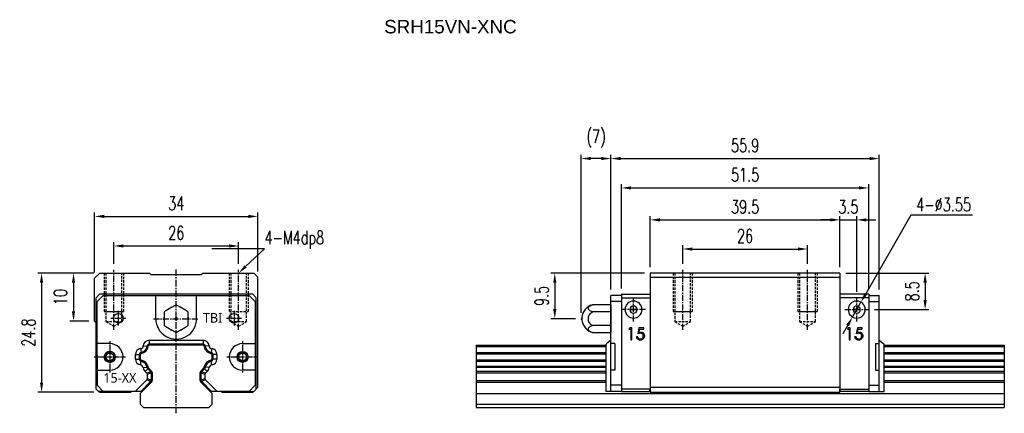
# Model space of a CAD drawing. Header units: millimetres. Extents: x 59 to 264, y 95 to 177.
import ezdxf
from ezdxf import colors
from ezdxf.entities.mleader import LeaderData, LeaderLine
from ezdxf.math import Vec2, Vec3

# ---------------------------------------------------------------- set-up
doc = ezdxf.new("R2010")
doc.units = ezdxf.units.MM
for name, pattern in [('CENTER', [2, 1.25, -0.25, 0.25, -0.25]), ('DASHED', [0.75, 0.5, -0.25]), ('MITTE', [2, 1.25, -0.25, 0.25, -0.25])]:
    doc.linetypes.add(name, pattern=pattern)
doc.layers.add('1', color=4, linetype='MITTE', lineweight=25)
for name, color, linetype in [('2', 7, 'Continuous'), ('DIM', 4, 'Continuous'), ('HID', 2, 'DASHED'), ('OUT', 3, 'Continuous'), ('中心線', 1, 'CENTER')]:
    doc.layers.add(name, color=color, linetype=linetype)
doc.styles.add('Arial', font='arial.ttf')
doc.styles.add('CHN', font='SIMPLEX.shx', dxfattribs={"width": 0.7, "bigfont": 'CHINESET.shx'})
doc.styles.add('DIM-7', font='SIMPLEX.shx', dxfattribs={"width": 0.7, "bigfont": 'chineset.shx'})
doc.styles.get("Standard").update_dxf_attribs({"font": 'arial.ttf'})
doc.dimstyles.new('CNS', dxfattribs={"dimscale": 0.56, "dimtxt": 3.5, "dimasz": 2.5, "dimexe": 1, "dimexo": 1.5, "dimgap": 0.09, "dimtad": 0, "dimdsep": 46, "dimtxsty": 'DIM-7', "dimcen": 0.09, "dimclrd": 4, "dimclre": 4, "dimclrt": 4, "dimadec": 0, "dimazin": 0, "dimtfac": 1, "dimtix": 1, "dimtmove": 2, "dimatfit": 3, "dimfxl": 1, "dimtvp": 0.971429, "dimtolj": 1, "dimarcsym": 0})
doc.dimstyles.new('CNSx1 (指線專用)', dxfattribs={"dimscale": 0.56, "dimtxt": 3.5, "dimasz": 2.5, "dimexe": 1, "dimexo": 1.5, "dimgap": 1, "dimtad": 1, "dimtih": 1, "dimtoh": 1, "dimdsep": 46, "dimtxsty": 'DIM-7', "dimcen": 0.09, "dimclrd": 256, "dimclre": 256, "dimclrt": 4, "dimadec": 0, "dimazin": 0, "dimtfac": 1, "dimtix": 1, "dimtmove": 1, "dimatfit": 3, "dimfxl": 1, "dimtvp": 0.971429, "dimtolj": 1, "dimarcsym": 0})

# ---------------------------------------------------------------- blocks, each defined once
blk = doc.blocks.new('*D26')
at = {"layer": 'DEFPOINTS', "color": 0}
for p in [(236.21, 142.13), (184.71, 119.99), (236.21, 119.99)]:
    blk.add_point(p, dxfattribs=at)
at = {"layer": 'DIM', "color": 4, "lineweight": -2}
for p, q in [((184.71, 121.19), (184.71, 142.93)), ((186.71, 142.13), (234.21, 142.13)), ((236.21, 121.19), (236.21, 142.93))]:
    blk.add_line(p, q, dxfattribs=at)
at = {"layer": 'DIM', "color": 4}
for points in [[(186.71, 142.46), (186.71, 141.8), (184.71, 142.13)], [(234.21, 142.46), (234.21, 141.8), (236.21, 142.13)]]:
    blk.add_solid(points, dxfattribs=at)
at = {"layer": 'DIM', "color": 4, "insert": (210.46, 144.85), "char_height": 2.8, "attachment_point": 5, "style": 'DIM-7'}
blk.add_mtext('\\A1;51.5', dxfattribs=at)
blk = doc.blocks.new('*D27')
at = {"color": 4, "lineweight": -2}
for p, q in [((182.51, 120.95), (182.51, 149.05)), ((184.51, 148.25), (236.41, 148.25)), ((238.41, 120.95), (238.41, 149.05))]:
    blk.add_line(p, q, dxfattribs=at)
at = {"color": 4}
for points in [[(184.51, 148.58), (184.51, 147.91), (182.51, 148.25)], [(236.41, 148.58), (236.41, 147.91), (238.41, 148.25)]]:
    blk.add_solid(points, dxfattribs=at)
at = {"layer": 'DEFPOINTS', "color": 0}
for p in [(238.41, 148.25), (182.51, 119.75), (238.41, 119.75)]:
    blk.add_point(p, dxfattribs=at)
at = {"color": 4, "insert": (210.46, 150.97), "char_height": 2.8, "attachment_point": 5, "style": 'DIM-7'}
blk.add_mtext('\\A1;55.9', dxfattribs=at)
blk = doc.blocks.new('*D28')
at = {"color": 4, "lineweight": -2}
for p, q in [((228.21, 135.47), (226.21, 135.47)), ((230.21, 125.6), (230.21, 136.27)), ((230.21, 135.47), (233.71, 135.47)), ((233.71, 120.49), (233.71, 136.27)), ((235.71, 135.47), (237.71, 135.47))]:
    blk.add_line(p, q, dxfattribs=at)
at = {"color": 4}
for points in [[(228.21, 135.8), (228.21, 135.14), (230.21, 135.47)], [(235.71, 135.8), (235.71, 135.14), (233.71, 135.47)]]:
    blk.add_solid(points, dxfattribs=at)
at = {"layer": 'DEFPOINTS', "color": 0}
for p in [(233.71, 135.47), (230.21, 124.4), (233.71, 119.29)]:
    blk.add_point(p, dxfattribs=at)
at = {"color": 4, "insert": (231.96, 138.19), "char_height": 2.8, "attachment_point": 5, "style": 'DIM-7'}
blk.add_mtext('\\A1;3.5', dxfattribs=at)
blk = doc.blocks.new('*D29')
at = {"color": 4, "lineweight": -2}
for p, q in [((190.71, 125.6), (190.71, 136.27)), ((192.71, 135.47), (228.21, 135.47)), ((230.21, 125.6), (230.21, 136.27))]:
    blk.add_line(p, q, dxfattribs=at)
at = {"color": 4}
for points in [[(192.71, 135.8), (192.71, 135.14), (190.71, 135.47)], [(228.21, 135.8), (228.21, 135.14), (230.21, 135.47)]]:
    blk.add_solid(points, dxfattribs=at)
at = {"layer": 'DEFPOINTS', "color": 0}
for p in [(230.21, 135.47), (190.71, 124.4), (230.21, 124.4)]:
    blk.add_point(p, dxfattribs=at)
at = {"color": 4, "insert": (210.46, 138.19), "char_height": 2.8, "attachment_point": 5, "style": 'DIM-7'}
blk.add_mtext('\\A1;39.5', dxfattribs=at)
blk = doc.blocks.new('*D30')
at = {"color": 4, "lineweight": -2}
for p, q in [((189.51, 124.4), (170, 124.4)), ((170.8, 122.4), (170.8, 116.9)), ((175.11, 114.9), (170, 114.9))]:
    blk.add_line(p, q, dxfattribs=at)
at = {"color": 4}
for points in [[(170.47, 122.4), (171.13, 122.4), (170.8, 124.4)], [(170.47, 116.9), (171.13, 116.9), (170.8, 114.9)]]:
    blk.add_solid(points, dxfattribs=at)
at = {"layer": 'DEFPOINTS', "color": 0}
for p in [(190.71, 124.4), (170.8, 114.9), (176.31, 114.9)]:
    blk.add_point(p, dxfattribs=at)
at = {"color": 4, "insert": (168.08, 119.65), "char_height": 2.8, "attachment_point": 5, "rotation": 90, "style": 'DIM-7'}
blk.add_mtext('\\A1;9.5', dxfattribs=at)
blk = doc.blocks.new('*D31')
at = {"color": 4, "lineweight": -2}
for p, q in [((176.31, 116.1), (176.31, 149.05)), ((180.51, 148.25), (178.31, 148.25)), ((182.51, 120.95), (182.51, 149.05))]:
    blk.add_line(p, q, dxfattribs=at)
at = {"color": 4}
for points in [[(178.31, 148.58), (178.31, 147.91), (176.31, 148.25)], [(180.51, 148.58), (180.51, 147.91), (182.51, 148.25)]]:
    blk.add_solid(points, dxfattribs=at)
at = {"layer": 'DEFPOINTS', "color": 0}
for p in [(176.31, 148.25), (182.51, 119.75), (176.31, 114.9)]:
    blk.add_point(p, dxfattribs=at)
at = {"color": 4, "insert": (179.41, 152.39), "char_height": 2.8, "attachment_point": 5, "style": 'DIM-7'}
blk.add_mtext('\\A1;(7)', dxfattribs=at)
blk = doc.blocks.new('*D32')
at = {"color": 4, "lineweight": -2}
for p, q in [((74.79, 124.4), (63.08, 124.4)), ((63.88, 122.4), (63.88, 101.6)), ((74.79, 99.6), (63.08, 99.6))]:
    blk.add_line(p, q, dxfattribs=at)
at = {"color": 4}
for points in [[(63.55, 122.4), (64.22, 122.4), (63.88, 124.4)], [(63.55, 101.6), (64.22, 101.6), (63.88, 99.6)]]:
    blk.add_solid(points, dxfattribs=at)
at = {"layer": 'DEFPOINTS', "color": 0}
for p in [(75.99, 124.4), (63.88, 99.6), (75.99, 99.6)]:
    blk.add_point(p, dxfattribs=at)
at = {"color": 4, "insert": (61.16, 112), "char_height": 2.8, "attachment_point": 5, "rotation": 90, "style": 'DIM-7'}
blk.add_mtext('\\A1;24.8', dxfattribs=at)
blk = doc.blocks.new('*D33')
at = {"color": 4, "lineweight": -2}
for p, q in [((74.79, 124.4), (69.74, 124.4)), ((70.54, 122.4), (70.54, 116.4)), ((73.74, 114.4), (69.74, 114.4))]:
    blk.add_line(p, q, dxfattribs=at)
at = {"color": 4}
for points in [[(70.21, 122.4), (70.87, 122.4), (70.54, 124.4)], [(70.21, 116.4), (70.87, 116.4), (70.54, 114.4)]]:
    blk.add_solid(points, dxfattribs=at)
at = {"layer": 'DEFPOINTS', "color": 0}
for p in [(75.99, 124.4), (70.54, 114.4), (74.94, 114.4)]:
    blk.add_point(p, dxfattribs=at)
at = {"color": 4, "insert": (67.82, 119.4), "char_height": 2.8, "attachment_point": 5, "rotation": 90, "style": 'DIM-7'}
blk.add_mtext('\\A1;10', dxfattribs=at)
blk = doc.blocks.new('*D34')
at = {"color": 4, "lineweight": -2}
for p, q in [((78.94, 126.3), (78.94, 130.84)), ((80.94, 130.04), (102.94, 130.04)), ((104.94, 126.3), (104.94, 130.84))]:
    blk.add_line(p, q, dxfattribs=at)
at = {"color": 4}
for points in [[(80.94, 130.38), (80.94, 129.71), (78.94, 130.04)], [(102.94, 130.38), (102.94, 129.71), (104.94, 130.04)]]:
    blk.add_solid(points, dxfattribs=at)
at = {"layer": 'DEFPOINTS', "color": 0}
for p in [(104.94, 130.04), (78.94, 125.1), (104.94, 125.1)]:
    blk.add_point(p, dxfattribs=at)
at = {"color": 4, "insert": (91.94, 132.76), "char_height": 2.8, "attachment_point": 5, "style": 'DIM-7'}
blk.add_mtext('\\A1;26', dxfattribs=at)
blk = doc.blocks.new('*D35')
at = {"color": 4, "lineweight": -2}
for p, q in [((74.94, 124.55), (74.94, 137)), ((76.94, 136.2), (106.94, 136.2)), ((108.94, 124.75), (108.94, 137))]:
    blk.add_line(p, q, dxfattribs=at)
at = {"color": 4}
for points in [[(76.94, 136.53), (76.94, 135.87), (74.94, 136.2)], [(106.94, 136.53), (106.94, 135.87), (108.94, 136.2)]]:
    blk.add_solid(points, dxfattribs=at)
at = {"layer": 'DEFPOINTS', "color": 0}
for p in [(108.94, 136.2), (74.94, 123.35), (108.94, 123.55)]:
    blk.add_point(p, dxfattribs=at)
at = {"color": 4, "insert": (91.94, 138.92), "char_height": 2.8, "attachment_point": 5, "style": 'DIM-7'}
blk.add_mtext('\\A1;34', dxfattribs=at)
blk = doc.blocks.new('*D36')
at = {"color": 4, "lineweight": -2}
for p, q in [((231.41, 124.4), (248.76, 124.4)), ((247.96, 122.4), (247.96, 118.79)), ((237.41, 116.79), (248.76, 116.79))]:
    blk.add_line(p, q, dxfattribs=at)
at = {"color": 4}
for points in [[(247.63, 122.4), (248.29, 122.4), (247.96, 124.4)], [(247.63, 118.79), (248.29, 118.79), (247.96, 116.79)]]:
    blk.add_solid(points, dxfattribs=at)
at = {"layer": 'DEFPOINTS', "color": 0}
for p in [(230.21, 124.4), (236.21, 116.79), (247.96, 116.79)]:
    blk.add_point(p, dxfattribs=at)
at = {"color": 4, "insert": (245.24, 120.6), "char_height": 2.8, "attachment_point": 5, "rotation": 90, "style": 'DIM-7'}
blk.add_mtext('\\A1;8.5', dxfattribs=at)
blk = doc.blocks.new('*D37')
at = {"color": 4, "lineweight": -2}
for p, q in [((197.46, 126.3), (197.46, 130.21)), ((199.46, 129.41), (221.46, 129.41)), ((223.46, 126.3), (223.46, 130.21))]:
    blk.add_line(p, q, dxfattribs=at)
at = {"color": 4}
for points in [[(199.46, 129.74), (199.46, 129.07), (197.46, 129.41)], [(221.46, 129.74), (221.46, 129.07), (223.46, 129.41)]]:
    blk.add_solid(points, dxfattribs=at)
at = {"layer": 'DEFPOINTS', "color": 0}
for p in [(223.46, 129.41), (197.46, 125.1), (223.46, 125.1)]:
    blk.add_point(p, dxfattribs=at)
at = {"color": 4, "insert": (210.46, 132.13), "char_height": 2.8, "attachment_point": 5, "style": 'DIM-7'}
blk.add_mtext('\\A1;26', dxfattribs=at)
blk = doc.blocks.new('*D38')
at = {"color": 4, "lineweight": -2}
for p, q in [((244.98, 136.46), (235.59, 120.07)), ((257.82, 136.46), (244.98, 136.46)), ((232.83, 115.25), (234.59, 118.33)), ((231.83, 113.52), (230.84, 111.78))]:
    blk.add_line(p, q, dxfattribs=at)
at = {"color": 4}
for points in [[(235.3, 120.24), (235.88, 119.9), (234.59, 118.33)], [(231.54, 113.68), (232.12, 113.35), (232.83, 115.25)]]:
    blk.add_solid(points, dxfattribs=at)
at = {"layer": 'DEFPOINTS', "color": 0}
for p in [(234.59, 118.33), (232.83, 115.25)]:
    blk.add_point(p, dxfattribs=at)
at = {"color": 4, "insert": (251.8, 138.66), "char_height": 2.8, "attachment_point": 5, "style": 'DIM-7'}
blk.add_mtext('\\A1;4-∅3.55', dxfattribs=at)

msp = doc.modelspace()

# ---------------------------------------------------------------- linework, layer by layer
at = {"layer": '1', "color": 3, "linetype": 'Continuous'}
for p, q in [((87.675, 114.901), (87.675, 119.771)), ((96.175, 114.901), (96.175, 119.751)), ((182.51, 99.751), (182.51, 119.751)), ((184.71, 119.751), (182.51, 119.751)), ((236.21, 119.751), (238.41, 119.751)), ((238.41, 99.751), (238.41, 119.751)), ((184.71, 118.451), (182.51, 118.451)), ((236.21, 118.451), (238.41, 118.451)), ((78.1, 109.701), (75.45, 109.701)), ((181.51, 99.751), (181.51, 109.606)), ((183.31, 109.701), (182.51, 109.701)), ((183.31, 109.701), (183.31, 104.201)), ((237.61, 109.701), (237.61, 104.201)), ((237.61, 109.701), (238.41, 109.701)), ((239.41, 99.751), (239.41, 109.606)), ((75.45, 107.304), (75.45, 101.051)), ((75.45, 104.201), (78.1, 104.201)), ((183.31, 104.201), (182.51, 104.201)), ((237.61, 104.201), (238.41, 104.201)), ((184.71, 101.051), (182.51, 101.051)), ((236.21, 101.051), (238.41, 101.051)), ((184.71, 99.751), (181.51, 99.751)), ((236.21, 99.751), (239.41, 99.751))]:
    msp.add_line(p, q, dxfattribs=at)
msp.add_circle((103.975, 115.001), 1, dxfattribs=at)
msp.add_arc((91.925, 114.901), 4.25, 180, 0.37315, dxfattribs=at)
at = {"layer": '2', "color": 3, "linetype": 'Continuous'}
for p, q in [((75.983, 119.994), (75.225, 119.253)), ((75.225, 100.251), (75.225, 119.253)), ((107.867, 119.994), (75.983, 119.994)), ((107.867, 119.994), (108.625, 119.253)), ((108.625, 100.251), (108.625, 119.253)), ((184.71, 119.994), (184.71, 99.751)), ((184.71, 119.994), (190.707, 119.994)), ((184.71, 119.253), (190.71, 119.253)), ((236.21, 119.994), (230.21, 119.994)), ((236.21, 119.253), (230.21, 119.253)), ((236.21, 119.994), (236.21, 99.751)), ((75.725, 99.751), (75.225, 100.251)), ((76.749, 99.751), (75.725, 99.751)), ((107.1, 99.751), (108.125, 99.751)), ((108.125, 99.751), (108.625, 100.251)), ((190.71, 100.251), (184.71, 100.251)), ((184.71, 99.751), (190.708, 99.751)), ((230.21, 100.251), (236.21, 100.251)), ((236.21, 99.751), (230.212, 99.751))]:
    msp.add_line(p, q, dxfattribs=at)
for start, end in [(0, 180), (180, 0)]:
    msp.add_arc((78.1, 106.951), 1.125, start, end, dxfattribs=at)
at = {"layer": '2', "color": 3, "linetype": 'Continuous', "extrusion": (0, 0, -1)}
for start, end in [(0, 180), (180, 0)]:
    msp.add_arc((-105.75, 106.951), 1.125, start, end, dxfattribs=at)
at = {"layer": 'HID', "color": 6}
for p, q in [((76.945, 124.401), (76.945, 116.401)), ((80.945, 124.401), (80.945, 116.401)), ((102.945, 124.401), (102.945, 116.401)), ((106.945, 124.401), (106.945, 116.401)), ((195.46, 124.401), (195.46, 116.401)), ((199.46, 124.401), (199.46, 116.401)), ((221.46, 124.401), (221.46, 116.401)), ((225.46, 124.401), (225.46, 116.401)), ((102.945, 116.401), (106.945, 116.401))]:
    msp.add_line(p, q, dxfattribs=at)
at = {"layer": 'HID'}
for p, q in [((77.295, 124.401), (77.295, 114.301)), ((80.595, 114.301), (80.595, 124.401)), ((103.295, 124.401), (103.295, 114.301)), ((106.595, 114.301), (106.595, 124.401)), ((195.81, 124.401), (195.81, 114.301)), ((199.11, 114.301), (199.11, 124.401)), ((221.81, 124.401), (221.81, 114.301)), ((225.11, 114.301), (225.11, 124.401)), ((77.295, 114.301), (80.595, 114.301)), ((77.295, 114.301), (78.945, 113.31)), ((78.945, 113.31), (80.595, 114.301)), ((103.295, 114.301), (106.595, 114.301)), ((103.295, 114.301), (104.945, 113.31)), ((104.945, 113.31), (106.595, 114.301)), ((195.81, 114.301), (199.11, 114.301)), ((195.81, 114.301), (197.46, 113.31)), ((197.46, 113.31), (199.11, 114.301)), ((221.81, 114.301), (225.11, 114.301)), ((221.81, 114.301), (223.46, 113.31)), ((223.46, 113.31), (225.11, 114.301))]:
    msp.add_line(p, q, dxfattribs=at)
at = {"layer": 'OUT'}
for p, q in [((75.995, 124.401), (74.945, 123.351)), ((74.945, 114.401), (74.945, 123.351)), ((75.995, 124.401), (86.395, 124.401)), ((86.745, 124.051), (86.395, 124.401)), ((97.145, 124.051), (86.745, 124.051)), ((97.495, 124.401), (97.145, 124.051)), ((97.495, 124.401), (108.095, 124.401)), ((108.945, 123.551), (108.095, 124.401)), ((108.945, 100.651), (108.945, 123.551)), ((190.71, 124.401), (190.71, 99.601)), ((230.21, 124.401), (190.71, 124.401)), ((190.71, 123.551), (230.21, 123.551)), ((230.21, 124.401), (230.21, 99.601)), ((74.945, 114.401), (75.225, 114.121)), ((85.075, 109.263), (85.873, 109.201)), ((86.311, 110.406), (86.311, 109.606)), ((86.311, 110.406), (97.539, 110.406)), ((97.539, 109.606), (86.311, 109.606)), ((97.482, 109.406), (86.368, 109.406)), ((97.539, 110.406), (97.539, 109.606)), ((98.775, 109.263), (97.977, 109.201)), ((154.46, 109.401), (181.51, 109.401)), ((154.46, 109.401), (154.46, 96.401)), ((154.46, 109.401), (160.425, 109.401)), ((154.46, 109.102), (181.51, 109.102)), ((182.51, 110.406), (181.51, 109.606)), ((238.41, 110.406), (239.41, 109.606)), ((239.41, 109.401), (264.46, 109.401)), ((239.41, 109.102), (264.46, 109.102)), ((258.495, 109.401), (264.46, 109.401)), ((264.46, 109.401), (264.46, 96.401)), ((83.425, 107.431), (84.225, 107.431)), ((83.425, 106.486), (83.425, 107.431)), ((84.225, 107.431), (84.225, 106.486)), ((84.425, 107.375), (84.425, 106.537)), ((84.502, 108.659), (84.607, 107.866)), ((99.347, 108.659), (99.243, 107.866)), ((99.425, 106.537), (99.425, 107.375)), ((100.425, 107.431), (99.625, 107.431)), ((99.625, 106.486), (99.625, 107.431)), ((100.425, 107.431), (100.425, 106.486)), ((154.46, 107.869), (181.51, 107.869)), ((154.46, 107.573), (181.51, 107.573)), ((239.41, 107.869), (264.46, 107.869)), ((239.41, 107.573), (264.46, 107.573)), ((83.425, 106.486), (84.225, 106.486)), ((84.498, 105.26), (84.604, 106.053)), ((85.063, 104.704), (85.854, 104.824)), ((98.786, 104.704), (97.995, 104.824)), ((99.352, 105.26), (99.245, 106.053)), ((100.425, 106.486), (99.625, 106.486)), ((154.46, 106.33), (181.51, 106.33)), ((154.46, 106.034), (181.51, 106.034)), ((154.46, 105.046), (181.51, 105.046)), ((154.46, 104.841), (181.51, 104.841)), ((239.41, 106.33), (264.46, 106.33)), ((239.41, 106.034), (264.46, 106.034)), ((239.41, 105.046), (264.46, 105.046)), ((239.41, 104.841), (264.46, 104.841)), ((85.472, 103.895), (86.038, 104.461)), ((85.811, 103.557), (85.472, 103.895)), ((85.811, 103.557), (86.611, 103.888)), ((86.725, 103.612), (85.925, 103.281)), ((85.925, 102.432), (85.925, 103.281)), ((86.038, 104.461), (86.611, 103.888)), ((86.2, 104.581), (86.786, 103.996)), ((86.725, 103.612), (86.725, 102.101)), ((86.925, 103.66), (86.925, 102.053)), ((96.925, 102.053), (96.925, 103.66)), ((97.064, 103.996), (97.65, 104.581)), ((97.925, 103.281), (97.125, 103.612)), ((97.125, 102.101), (97.125, 103.612)), ((97.239, 103.888), (97.812, 104.461)), ((97.239, 103.888), (98.039, 103.557)), ((98.378, 103.895), (97.812, 104.461)), ((97.925, 103.281), (97.925, 102.432)), ((98.378, 103.895), (98.039, 103.557)), ((154.46, 103.998), (181.51, 103.998)), ((154.46, 103.644), (181.51, 103.644)), ((239.41, 103.998), (264.46, 103.998)), ((239.41, 103.644), (264.46, 103.644)), ((83.406, 99.751), (85.811, 102.156)), ((86.611, 101.825), (84.537, 99.751)), ((86.786, 101.717), (84.82, 99.751)), ((86.611, 101.825), (85.811, 102.156)), ((85.925, 102.432), (86.725, 102.101)), ((99.03, 99.751), (97.064, 101.717)), ((97.125, 102.101), (97.925, 102.432)), ((98.039, 102.156), (97.239, 101.825)), ((99.313, 99.751), (97.239, 101.825)), ((98.039, 102.156), (100.394, 99.801)), ((108.625, 100.331), (108.945, 100.651)), ((154.46, 102.058), (181.51, 102.058)), ((154.46, 101.705), (181.51, 101.705)), ((190.71, 100.651), (230.21, 100.651)), ((239.41, 102.058), (264.46, 102.058)), ((239.41, 101.705), (264.46, 101.705)), ((75.844, 99.751), (75.995, 99.601)), ((75.995, 99.601), (82.457, 99.601)), ((82.457, 99.601), (82.607, 99.751)), ((101.283, 99.751), (101.433, 99.601)), ((101.433, 99.601), (107.895, 99.601)), ((107.895, 99.601), (108.045, 99.751)), ((154.46, 99.351), (264.46, 99.351)), ((190.71, 99.601), (230.21, 99.601)), ((258.495, 99.351), (264.46, 99.351)), ((154.46, 97.101), (264.46, 97.101)), ((258.495, 97.101), (264.46, 97.101)), ((154.46, 96.401), (264.46, 96.401)), ((154.46, 96.401), (160.425, 96.401)), ((258.495, 96.401), (264.46, 96.401))]:
    msp.add_line(p, q, dxfattribs=at)
at = {"layer": 'OUT', "color": 3, "linetype": 'Continuous'}
for p, q in [((76.75, 119.751), (75.45, 118.451)), ((76.75, 119.751), (107.1, 119.751)), ((107.1, 119.751), (108.4, 118.451)), ((75.45, 107.304), (75.45, 118.451)), ((108.4, 118.451), (108.4, 109.701)), ((182.51, 117.788), (178.643, 117.788)), ((182.51, 117.788), (182.51, 112.014)), ((182.51, 116.344), (178.643, 116.344)), ((182.51, 113.458), (178.643, 113.458)), ((178.618, 112.022), (178.643, 112.014)), ((178.643, 112.014), (182.51, 112.014)), ((86.075, 109.401), (85.95, 109.277)), ((97.775, 109.401), (86.075, 109.401)), ((97.899, 109.277), (97.775, 109.401)), ((105.75, 109.701), (108.4, 109.701)), ((108.4, 109.701), (108.4, 104.201)), ((84.425, 107.573), (84.425, 106.33)), ((99.425, 106.33), (99.425, 107.573)), ((85.936, 104.841), (86.778, 103.998)), ((97.071, 103.998), (97.914, 104.841)), ((86.925, 103.644), (86.925, 102.058)), ((96.925, 102.058), (96.925, 103.644)), ((108.4, 104.201), (105.75, 104.201)), ((108.4, 104.201), (108.4, 101.051)), ((75.45, 101.051), (76.75, 99.751)), ((86.778, 101.705), (84.425, 99.351)), ((99.425, 99.351), (97.071, 101.705)), ((108.4, 101.051), (107.1, 99.751)), ((84.87, 99.751), (76.75, 99.751)), ((84.425, 99.351), (84.425, 97.101)), ((107.1, 99.751), (98.98, 99.751)), ((99.425, 97.101), (99.425, 99.351)), ((190.63, 99.751), (190.63, 100.251)), ((190.708, 99.751), (190.71, 100.251)), ((230.212, 99.751), (230.21, 100.251)), ((230.29, 99.751), (230.29, 100.251)), ((84.425, 97.101), (85.125, 96.401)), ((98.725, 96.401), (99.425, 97.101)), ((85.125, 96.401), (98.725, 96.401))]:
    msp.add_line(p, q, dxfattribs=at)
at = {"layer": 'OUT', "color": 6}
for p, q in [((76.945, 116.401), (80.945, 116.401)), ((195.46, 116.401), (199.46, 116.401)), ((221.46, 116.401), (225.46, 116.401))]:
    msp.add_line(p, q, dxfattribs=at)
at = {"layer": 'OUT', "linetype": 'Continuous', "lineweight": 25}
for p, q in [((186.46, 116.794), (187.96, 116.794)), ((234.46, 116.794), (232.96, 116.794)), ((186.414, 112.994), (186.268, 112.738)), ((186.877, 112.994), (186.414, 112.994)), ((186.877, 110.494), (186.877, 112.994)), ((188.351, 112.994), (188.095, 111.744)), ((189.377, 112.994), (188.351, 112.994)), ((189.377, 112.738), (189.377, 112.994)), ((231.914, 112.994), (231.768, 112.738)), ((232.377, 112.994), (231.914, 112.994)), ((232.377, 110.494), (232.377, 112.994)), ((233.851, 112.994), (233.595, 111.744)), ((234.877, 112.994), (233.851, 112.994)), ((234.877, 112.738), (234.877, 112.994)), ((186.268, 112.738), (186.652, 112.738)), ((186.652, 112.738), (186.652, 110.494)), ((188.063, 111.135), (187.838, 111.135)), ((188.392, 112.08), (188.526, 112.738)), ((188.526, 112.738), (189.377, 112.738)), ((231.768, 112.738), (232.152, 112.738)), ((232.152, 112.738), (232.152, 110.494)), ((233.563, 111.135), (233.338, 111.135)), ((233.892, 112.08), (234.026, 112.738)), ((234.026, 112.738), (234.877, 112.738)), ((186.652, 110.494), (186.877, 110.494)), ((232.152, 110.494), (232.377, 110.494))]:
    msp.add_line(p, q, dxfattribs=at)
at = {"layer": 'OUT', "color": 3, "linetype": 'Continuous'}
for centre, radius in [((79.875, 115.001), 1), ((78.1, 106.951), 1.15), ((105.75, 106.951), 1.15)]:
    msp.add_circle(centre, radius, dxfattribs=at)
at = {"layer": 'OUT'}
for centre in [(78.1, 106.951), (105.75, 106.951)]:
    msp.add_circle(centre, 0.8, dxfattribs=at)
at = {"layer": 'OUT', "color": 3, "linetype": 'Continuous'}
for centre, radius, start, end in [((91.925, 114.901), 2.55, 108.61155, 131.38845), ((91.925, 114.901), 2.55, 48.61926, 71.38074), ((179.46, 114.901), 3, 105.7944, 175.60515), ((91.925, 114.901), 2.55, 168.6274, 191.3726), ((91.925, 114.901), 2.55, 348.64285, 11.35715), ((176.56, 114.901), 0.25, 111.48765, 248.33471), ((91.925, 114.901), 2.55, 228.651, 251.349), ((91.925, 114.901), 2.55, 288.65875, 311.34125), ((179.46, 114.901), 3, 184.39561, 249.00801), ((78.1, 106.951), 2.75, 270, 90), ((86.163, 109.064), 0.3, 135.00023, 172.81996), ((97.687, 109.064), 0.3, 7.18004, 44.99977), ((105.75, 106.951), 2.75, 90, 270), ((84.725, 107.573), 0.3, 99.29327, 179.99862), ((99.125, 107.573), 0.3, 0, 80.70673), ((84.725, 106.33), 0.3, 179.99862, 260.70773), ((86.289, 105.194), 0.5, 197.24643, 224.99977), ((97.561, 105.194), 0.5, 315.00023, 342.75357), ((99.125, 106.33), 0.3, 279.29227, 0.00138)]:
    msp.add_arc(centre, radius, start, end, dxfattribs=at)
at = {"layer": 'OUT', "linetype": 'Continuous', "lineweight": 25}
for centre, radius, start, end in [((187.21, 116.794), 1.775, 0, 180), ((187.21, 116.794), 0.75, 0, 180), ((233.71, 116.794), 1.775, 0, 180), ((233.71, 116.794), 0.75, 0, 180), ((187.21, 116.794), 1.775, 180, 0), ((187.21, 116.794), 0.75, 180, 0), ((233.71, 116.794), 1.775, 180, 0), ((233.71, 116.794), 0.75, 180, 0)]:
    msp.add_arc(centre, radius, start, end, dxfattribs=at)
at = {"layer": 'OUT'}
for centre, radius, start, end in [((84.416, 109.314), 0.661, 277.47657, 355.54468), ((84.416, 109.314), 1.461, 277.47634, 355.54496), ((86.311, 109.167), 1.239, 90.00016, 175.5451), ((86.311, 109.167), 0.439, 90, 175.54496), ((86.368, 109.106), 0.3, 90, 174.66045), ((97.482, 109.106), 0.3, 5.33955, 90), ((97.539, 109.167), 1.239, 4.4549, 89.99984), ((97.539, 109.167), 0.439, 4.45504, 90), ((99.433, 109.314), 1.461, 184.45504, 262.52361), ((99.433, 109.314), 0.661, 184.45532, 262.52361), ((84.664, 107.431), 1.239, 97.47622, 179.99844), ((84.664, 107.431), 0.439, 97.47634, 179.99862), ((84.725, 107.375), 0.3, 98.32334, 179.99862), ((99.125, 107.375), 0.3, 0.00138, 81.67774), ((99.186, 107.431), 0.439, 0.00138, 82.52361), ((99.186, 107.431), 1.239, 0.00156, 82.52361), ((84.662, 106.486), 1.237, 179.99874, 262.37482), ((84.662, 106.486), 0.437, 179.99862, 262.37469), ((84.725, 106.537), 0.3, 179.99862, 261.67755), ((84.41, 104.605), 0.661, 8.60859, 82.37446), ((84.41, 104.605), 1.461, 8.60832, 82.37469), ((86.498, 104.921), 1.451, 188.6082, 224.99965), ((86.498, 104.921), 0.651, 188.60832, 224.99977), ((86.554, 104.935), 0.5, 188.31058, 224.99977), ((97.296, 104.935), 0.5, 315.00023, 351.68942), ((97.352, 104.921), 0.651, 315.00023, 351.39168), ((99.44, 104.605), 1.461, 97.66064, 171.39168), ((97.352, 104.921), 1.451, 315.00035, 351.3918), ((99.44, 104.605), 0.661, 97.66064, 171.3914), ((99.125, 106.537), 0.3, 278.32166, 0.00138), ((99.188, 106.486), 0.437, 277.50703, 0.00138), ((99.188, 106.486), 1.237, 277.60637, 0.00126)]:
    msp.add_arc(centre, radius, start, end, dxfattribs=at)
at = {"layer": 'OUT', "color": 3, "linetype": 'Continuous', "extrusion": (0, 0, -1)}
for centre, radius, start, end in [((-84.445, 109.281), 1.431, 187.18004, 260.70673), ((-99.404, 109.281), 1.431, 279.29327, 352.81996), ((-84.445, 104.622), 1.431, 99.29227, 162.75357), ((-99.404, 104.622), 1.431, 17.24643, 80.70773), ((-86.425, 103.644), 0.5, 135.00023, 180), ((-97.425, 103.644), 0.5, 0, 44.99977), ((-86.425, 102.058), 0.5, 180, 225.00001), ((-97.425, 102.058), 0.5, 314.99999, 0)]:
    msp.add_arc(centre, radius, start, end, dxfattribs=at)
at = {"layer": 'OUT', "color": 6}
for centre, radius, start, end in [((84.445, 109.286), 1.631, 278.32334, 354.65975), ((99.404, 109.286), 1.631, 185.34025, 261.67664), ((78.1, 106.951), 1, 75, 345), ((105.75, 106.951), 1, 75, 345), ((84.445, 104.627), 1.631, 8.31101, 81.67755), ((99.404, 104.627), 1.631, 98.32276, 171.68899)]:
    msp.add_arc(centre, radius, start, end, dxfattribs=at)
at = {"layer": 'OUT'}
for centre, major_axis, ratio, start_param, end_param in [((85.285, 103.177), (-0.611, -0.253), 0.755971, 2.8381324, 3.4450529), ((86.085, 103.508), (-0.611, -0.253), 0.755971, 2.8381324, 3.4450529), ((86.399, 103.639), (0.49, 0.203), 0.9433601, 5.9106781, 6.6556925), ((97.451, 103.639), (-0.49, 0.203), 0.9433601, 5.9106781, 6.6556925), ((97.765, 103.508), (0.611, -0.253), 0.755971, 2.8381324, 3.4450529), ((98.565, 103.177), (0.611, -0.253), 0.755971, 2.8381324, 3.4450529), ((85.285, 102.536), (-0.611, 0.253), 0.7559707, 2.8381309, 3.4450544), ((86.085, 102.204), (-0.611, 0.253), 0.7559707, 2.8381309, 3.4450544), ((86.399, 102.074), (0.49, -0.203), 0.94336, 5.9106762, 6.6556944), ((97.451, 102.074), (-0.49, -0.203), 0.94336, 5.9106762, 6.6556944), ((97.765, 102.204), (0.611, 0.253), 0.7559707, 2.8381309, 3.4450544), ((98.565, 102.536), (0.611, 0.253), 0.7559707, 2.8381309, 3.4450544)]:
    msp.add_ellipse(centre, major_axis=major_axis, ratio=ratio, start_param=start_param, end_param=end_param, dxfattribs=at)
at = {"layer": 'OUT', "color": 3, "linetype": 'Continuous'}
for points, knots in [([(91.925, 117.788), (91.862, 117.751), (91.786, 117.707), (91.609, 117.605), (91.507, 117.547), (91.29, 117.421), (91.171, 117.352), (90.928, 117.212), (90.802, 117.139), (90.548, 116.993), (90.424, 116.921), (90.179, 116.779), (90.061, 116.712), (89.844, 116.586), (89.742, 116.527), (89.565, 116.425), (89.488, 116.38), (89.425, 116.344)], [0, 0, 0, 0, 0.125, 0.125, 0.25, 0.25, 0.375, 0.375, 0.5, 0.5, 0.625, 0.625, 0.75, 0.75, 0.875, 0.875, 1, 1, 1, 1]), ([(94.425, 116.344), (94.362, 116.38), (94.286, 116.424), (94.109, 116.527), (94.007, 116.585), (93.79, 116.711), (93.671, 116.779), (93.428, 116.92), (93.302, 116.993), (93.048, 117.139), (92.924, 117.211), (92.679, 117.352), (92.561, 117.42), (92.344, 117.546), (92.242, 117.605), (92.065, 117.707), (91.988, 117.751), (91.925, 117.788)], [0, 0, 0, 0, 0.125, 0.125, 0.25, 0.25, 0.375, 0.375, 0.5, 0.5, 0.625, 0.625, 0.75, 0.75, 0.875, 0.875, 1, 1, 1, 1]), ([(178.643, 116.344), (178.515, 116.381), (178.399, 116.424), (178.192, 116.527), (178.101, 116.585), (177.955, 116.711), (177.897, 116.779), (177.821, 116.92), (177.802, 116.993), (177.802, 117.139), (177.821, 117.211), (177.897, 117.353), (177.954, 117.42), (178.1, 117.546), (178.191, 117.605), (178.398, 117.707), (178.515, 117.751), (178.643, 117.788)], [0, 0, 0, 0, 0.125, 0.125, 0.25, 0.25, 0.375, 0.375, 0.5, 0.5, 0.625, 0.625, 0.75, 0.75, 0.875, 0.875, 1, 1, 1, 1]), ([(89.425, 116.344), (89.425, 116.272), (89.425, 116.184), (89.425, 115.979), (89.425, 115.862), (89.425, 115.611), (89.425, 115.474), (89.425, 115.193), (89.425, 115.047), (89.425, 114.755), (89.425, 114.611), (89.425, 114.328), (89.425, 114.192), (89.425, 113.941), (89.425, 113.823), (89.425, 113.619), (89.425, 113.53), (89.425, 113.457)], [0, 0, 0, 0, 0.125, 0.125, 0.25, 0.25, 0.375, 0.375, 0.5, 0.5, 0.625, 0.625, 0.75, 0.75, 0.875, 0.875, 1, 1, 1, 1]), ([(94.425, 113.457), (94.425, 113.53), (94.425, 113.618), (94.425, 113.822), (94.425, 113.939), (94.425, 114.19), (94.425, 114.328), (94.425, 114.608), (94.425, 114.754), (94.425, 115.047), (94.425, 115.191), (94.425, 115.474), (94.425, 115.609), (94.425, 115.861), (94.425, 115.978), (94.425, 116.182), (94.425, 116.272), (94.425, 116.344)], [0, 0, 0, 0, 0.125, 0.125, 0.25, 0.25, 0.375, 0.375, 0.5, 0.5, 0.625, 0.625, 0.75, 0.75, 0.875, 0.875, 1, 1, 1, 1]), ([(176.469, 115.131), (176.469, 115.132), (176.469, 115.135), (176.469, 115.113), (176.469, 115.068), (176.469, 115.003), (176.469, 114.943), (176.469, 114.883), (176.469, 114.822), (176.469, 114.753), (176.469, 114.7), (176.469, 114.671), (176.469, 114.671), (176.469, 114.671)], [0, 0, 0, 0, 0.0371076, 0.1444774, 0.2518472, 0.359217, 0.4665869, 0.500234, 0.6076038, 0.7149736, 0.8223435, 0.9297133, 1, 1, 1, 1]), ([(178.643, 113.458), (178.515, 113.53), (178.399, 113.618), (178.192, 113.823), (178.101, 113.94), (177.955, 114.191), (177.897, 114.328), (177.821, 114.609), (177.802, 114.754), (177.802, 115.047), (177.821, 115.191), (177.897, 115.474), (177.954, 115.61), (178.1, 115.861), (178.191, 115.979), (178.398, 116.183), (178.515, 116.272), (178.643, 116.344)], [0, 0, 0, 0, 0.125, 0.125, 0.25, 0.25, 0.375, 0.375, 0.5, 0.5, 0.625, 0.625, 0.75, 0.75, 0.875, 0.875, 1, 1, 1, 1]), ([(89.425, 113.457), (89.488, 113.421), (89.564, 113.377), (89.741, 113.275), (89.842, 113.216), (90.06, 113.091), (90.179, 113.022), (90.422, 112.882), (90.548, 112.809), (90.801, 112.663), (90.926, 112.591), (91.171, 112.449), (91.289, 112.381), (91.506, 112.256), (91.608, 112.197), (91.785, 112.095), (91.862, 112.05), (91.925, 112.014)], [0, 0, 0, 0, 0.125, 0.125, 0.25, 0.25, 0.375, 0.375, 0.5, 0.5, 0.625, 0.625, 0.75, 0.75, 0.875, 0.875, 1, 1, 1, 1]), ([(91.925, 112.014), (91.988, 112.05), (92.064, 112.094), (92.241, 112.197), (92.342, 112.255), (92.56, 112.381), (92.679, 112.449), (92.922, 112.589), (93.048, 112.662), (93.301, 112.809), (93.426, 112.881), (93.671, 113.022), (93.789, 113.09), (94.006, 113.216), (94.108, 113.274), (94.285, 113.377), (94.362, 113.421), (94.425, 113.457)], [0, 0, 0, 0, 0.125, 0.125, 0.25, 0.25, 0.375, 0.375, 0.5, 0.5, 0.625, 0.625, 0.75, 0.75, 0.875, 0.875, 1, 1, 1, 1]), ([(178.643, 112.014), (178.515, 112.051), (178.399, 112.094), (178.192, 112.197), (178.101, 112.255), (177.955, 112.381), (177.897, 112.449), (177.821, 112.59), (177.802, 112.663), (177.802, 112.809), (177.821, 112.881), (177.897, 113.023), (177.954, 113.09), (178.1, 113.216), (178.191, 113.275), (178.398, 113.377), (178.515, 113.421), (178.643, 113.458)], [0, 0, 0, 0, 0.125, 0.125, 0.25, 0.25, 0.375, 0.375, 0.5, 0.5, 0.625, 0.625, 0.75, 0.75, 0.875, 0.875, 1, 1, 1, 1])]:
    msp.add_open_spline(points, degree=3, knots=knots, dxfattribs=at)
at = {"layer": 'OUT', "color": 3, "linetype": 'Continuous', "ltscale": 0.01}
msp.add_open_spline([(91.692, 114.901), (91.692, 114.962), (91.717, 115.023), (91.803, 115.108), (91.864, 115.134), (91.986, 115.134), (92.046, 115.109), (92.133, 115.022), (92.158, 114.962), (92.158, 114.839), (92.133, 114.779), (92.047, 114.693), (91.986, 114.668), (91.864, 114.668), (91.804, 114.693), (91.717, 114.779), (91.692, 114.839), (91.692, 114.901)], degree=3, knots=[0, 0, 0, 0, 0.125, 0.125, 0.25, 0.25, 0.375, 0.375, 0.5, 0.5, 0.625, 0.625, 0.75, 0.75, 0.875, 0.875, 1, 1, 1, 1], dxfattribs=at)
at = {"layer": 'OUT', "linetype": 'Continuous', "lineweight": 25}
for points, knots in [([(188.601, 110.43), (188.506, 110.432), (188.41, 110.445), (188.232, 110.513), (188.151, 110.566), (188.014, 110.698), (187.957, 110.776), (187.875, 110.948), (187.853, 111.041), (187.838, 111.135)], [0, 0, 0, 0, 0.25, 0.25, 0.5, 0.5, 0.75, 0.75, 1, 1, 1, 1]), ([(188.063, 111.135), (188.077, 111.072), (188.096, 111.01), (188.158, 110.897), (188.202, 110.848), (188.304, 110.769), (188.362, 110.739), (188.485, 110.697), (188.549, 110.688), (188.614, 110.687)], [0, 0, 0, 0, 0.25, 0.25, 0.5, 0.5, 0.75, 0.75, 1, 1, 1, 1]), ([(188.645, 111.873), (188.551, 111.871), (188.456, 111.857), (188.273, 111.81), (188.183, 111.778), (188.095, 111.744)], [0, 0, 0, 0, 0.5, 0.5, 1, 1, 1, 1]), ([(188.392, 112.08), (188.44, 112.094), (188.488, 112.107), (188.586, 112.124), (188.636, 112.128), (188.686, 112.129)], [0, 0, 0, 0, 0.5, 0.5, 1, 1, 1, 1]), ([(189.473, 111.311), (189.471, 111.253), (189.468, 111.195), (189.448, 111.081), (189.433, 111.025), (189.37, 110.863), (189.309, 110.762), (189.149, 110.595), (189.049, 110.531), (188.833, 110.448), (188.717, 110.431), (188.601, 110.43)], [0, 0, 0, 0, 0.125, 0.125, 0.25, 0.25, 0.5, 0.5, 0.75, 0.75, 1, 1, 1, 1]), ([(188.614, 110.687), (188.656, 110.688), (188.697, 110.69), (188.779, 110.706), (188.819, 110.717), (188.935, 110.764), (189.005, 110.812), (189.124, 110.929), (189.172, 110.999), (189.219, 111.115), (189.231, 111.155), (189.245, 111.237), (189.247, 111.279), (189.248, 111.321)], [0, 0, 0, 0, 0.125, 0.125, 0.25, 0.25, 0.5, 0.5, 0.75, 0.75, 0.875, 0.875, 1, 1, 1, 1]), ([(189.248, 111.321), (189.248, 111.359), (189.246, 111.398), (189.232, 111.473), (189.221, 111.51), (189.177, 111.616), (189.13, 111.679), (189.015, 111.781), (188.946, 111.819), (188.799, 111.864), (188.722, 111.871), (188.645, 111.873)], [0, 0, 0, 0, 0.125, 0.125, 0.25, 0.25, 0.5, 0.5, 0.75, 0.75, 1, 1, 1, 1]), ([(188.686, 112.129), (188.739, 112.128), (188.792, 112.125), (188.896, 112.106), (188.948, 112.092), (189.095, 112.033), (189.184, 111.97), (189.329, 111.815), (189.386, 111.724), (189.458, 111.524), (189.47, 111.417), (189.473, 111.311)], [0, 0, 0, 0, 0.125, 0.125, 0.25, 0.25, 0.5, 0.5, 0.75, 0.75, 1, 1, 1, 1]), ([(234.101, 110.43), (234.006, 110.432), (233.91, 110.445), (233.732, 110.513), (233.651, 110.566), (233.514, 110.698), (233.457, 110.776), (233.375, 110.948), (233.353, 111.041), (233.338, 111.135)], [0, 0, 0, 0, 0.25, 0.25, 0.5, 0.5, 0.75, 0.75, 1, 1, 1, 1]), ([(233.563, 111.135), (233.577, 111.072), (233.596, 111.01), (233.658, 110.897), (233.702, 110.848), (233.804, 110.769), (233.862, 110.739), (233.985, 110.697), (234.049, 110.688), (234.114, 110.687)], [0, 0, 0, 0, 0.25, 0.25, 0.5, 0.5, 0.75, 0.75, 1, 1, 1, 1]), ([(234.145, 111.873), (234.051, 111.871), (233.956, 111.857), (233.773, 111.81), (233.683, 111.778), (233.595, 111.744)], [0, 0, 0, 0, 0.5, 0.5, 1, 1, 1, 1]), ([(233.892, 112.08), (233.94, 112.094), (233.988, 112.107), (234.086, 112.124), (234.136, 112.128), (234.186, 112.129)], [0, 0, 0, 0, 0.5, 0.5, 1, 1, 1, 1]), ([(234.973, 111.311), (234.971, 111.253), (234.968, 111.195), (234.948, 111.081), (234.933, 111.025), (234.87, 110.863), (234.809, 110.762), (234.649, 110.595), (234.549, 110.531), (234.333, 110.448), (234.217, 110.431), (234.101, 110.43)], [0, 0, 0, 0, 0.125, 0.125, 0.25, 0.25, 0.5, 0.5, 0.75, 0.75, 1, 1, 1, 1]), ([(234.114, 110.687), (234.156, 110.688), (234.197, 110.69), (234.279, 110.706), (234.319, 110.717), (234.435, 110.764), (234.505, 110.812), (234.624, 110.929), (234.672, 110.999), (234.719, 111.115), (234.731, 111.155), (234.745, 111.237), (234.747, 111.279), (234.748, 111.321)], [0, 0, 0, 0, 0.125, 0.125, 0.25, 0.25, 0.5, 0.5, 0.75, 0.75, 0.875, 0.875, 1, 1, 1, 1]), ([(234.748, 111.321), (234.748, 111.359), (234.746, 111.398), (234.732, 111.473), (234.721, 111.51), (234.677, 111.616), (234.63, 111.679), (234.515, 111.781), (234.446, 111.819), (234.299, 111.864), (234.222, 111.871), (234.145, 111.873)], [0, 0, 0, 0, 0.125, 0.125, 0.25, 0.25, 0.5, 0.5, 0.75, 0.75, 1, 1, 1, 1]), ([(234.186, 112.129), (234.239, 112.128), (234.292, 112.125), (234.396, 112.106), (234.448, 112.092), (234.595, 112.033), (234.684, 111.97), (234.829, 111.815), (234.886, 111.724), (234.958, 111.524), (234.97, 111.417), (234.973, 111.311)], [0, 0, 0, 0, 0.125, 0.125, 0.25, 0.25, 0.5, 0.5, 0.75, 0.75, 1, 1, 1, 1])]:
    msp.add_open_spline(points, degree=3, knots=knots, dxfattribs=at)
at = {"layer": '中心線', "ltscale": 1.1}
msp.add_line((91.945, 95.201), (91.945, 125.451), dxfattribs=at)
at = {"layer": '中心線'}
for p, q in [((78.945, 112.61), (78.945, 125.101)), ((104.945, 112.61), (104.945, 125.101)), ((197.46, 112.61), (197.46, 125.101)), ((223.46, 112.61), (223.46, 125.101)), ((187.21, 114.294), (187.21, 119.294)), ((233.71, 114.294), (233.71, 119.294)), ((87.175, 114.901), (96.675, 114.901)), ((189.71, 116.794), (184.71, 116.794)), ((231.21, 116.794), (236.21, 116.794))]:
    msp.add_line(p, q, dxfattribs=at)
at = {"layer": '中心線', "ltscale": 0.4}
for p, q in [((78.325, 115.001), (81.425, 115.001)), ((79.875, 116.551), (79.875, 113.451)), ((102.425, 115.001), (105.525, 115.001)), ((103.975, 116.551), (103.975, 113.451)), ((78.1, 110.201), (78.1, 103.701)), ((105.75, 110.201), (105.75, 103.701)), ((74.85, 106.951), (81.35, 106.951)), ((102.49, 106.951), (108.99, 106.951))]:
    msp.add_line(p, q, dxfattribs=at)

# ---------------------------------------------------------------- texts
at = {"insert": (135.263, 177.109), "char_height": 2.8, "width": 28.63793, "attachment_point": 1}
msp.add_mtext('SRH15VN-XNC', dxfattribs=at)
at = {"color": 2, "char_height": 2, "attachment_point": 1, "style": 'Arial'}
for s, insert, width in [('{\\fMicrosoft JhengHei Light|b0|i0|c136|p34;TBI}', (97.512, 116.073), 2.83306), ('{\\fMicrosoft JhengHei Light|b0|i0|c136|p34;15-XX}', (76.76, 103.579), 5.30274)]:
    msp.add_mtext(s, dxfattribs=dict(at, insert=insert, width=width))

# ---------------------------------------------------------------- dimensions: what is measured, and where the dimension line sits
dim = msp.add_linear_dim(base=(176.31, 148.246), p1=(182.51, 119.751), p2=(176.31, 114.901), text='(7)', dimstyle='CNS', override={"dimscale": 0.8})
dim.commit()
dim.dimension.update_dxf_attribs({"geometry": '*D31', "text_midpoint": (179.41, 152.391)})
for base, p1, p2, angle, picture, middle in [((238.41, 148.246), (182.51, 119.751), (238.41, 119.751), 180, '*D27', (210.46, 150.966)), ((108.945, 136.2), (74.945, 123.351), (108.945, 123.551), 180, '*D35', (91.945, 138.92)), ((230.21, 135.471), (190.71, 124.401), (230.21, 124.401), 180, '*D29', (210.46, 138.191)), ((233.71, 135.471), (230.21, 124.401), (233.71, 119.294), 180, '*D28', (231.96, 138.191)), ((104.945, 130.044), (78.945, 125.101), (104.945, 125.101), 180, '*D34', (91.945, 132.764)), ((223.46, 129.407), (197.46, 125.101), (223.46, 125.101), 180, '*D37', (210.46, 132.127)), ((63.882, 99.601), (75.995, 124.401), (75.995, 99.601), 270, '*D32', (61.162, 112.001)), ((70.54, 114.401), (75.995, 124.401), (74.945, 114.401), 90, '*D33', (67.82, 119.401)), ((170.799, 114.901), (190.71, 124.401), (176.31, 114.901), 90, '*D30', (168.079, 119.651))]:
    dim = msp.add_linear_dim(base=base, p1=p1, p2=p2, angle=angle, dimstyle='CNS', override={"dimscale": 0.8})
    dim.commit()
    dim.dimension.update_dxf_attribs({"geometry": picture, "text_midpoint": middle})
at = {"color": 4}
dim = msp.add_diameter_dim_2p(p1=(232.828, 115.254), p2=(234.592, 118.335), text='4-<>', dimstyle='CNSx1 (指線專用)', override={"dimscale": 0.8, "dimclrd": 4, "dimclre": 4}, dxfattribs=at)
dim.commit()
dim.dimension.update_dxf_attribs({"geometry": '*D38', "text_midpoint": (244.978, 136.463), "dimtype": 163})
dim = msp.add_linear_dim(base=(247.961, 116.794), p1=(230.21, 124.401), p2=(236.21, 116.794), angle=90, text='8.5', dimstyle='CNS', override={"dimscale": 0.8})
dim.commit()
dim.dimension.update_dxf_attribs({"geometry": '*D36', "text_midpoint": (245.241, 120.598)})
at = {"layer": 'DIM'}
dim = msp.add_linear_dim(base=(236.21, 142.129), p1=(184.71, 119.994), p2=(236.21, 119.994), angle=180, dimstyle='CNS', override={"dimscale": 0.8}, dxfattribs=at)
dim.commit()
dim.dimension.update_dxf_attribs({"geometry": '*D26', "text_midpoint": (210.46, 144.849)})

# ---------------------------------------------------------------- leaders
ml = msp.add_multileader_mtext('Standard', dxfattribs=at)
ml.set_content('4-M4dp8', color=256, style='CHN')
ml.set_leader_properties()
ml.build(insert=Vec2(0, 0))
ml.multileader.update_dxf_attribs({"text_left_attachment_type": 6, "text_right_attachment_type": 6, "dogleg_length": 0, "arrow_head_size": 2, "scale": 0.8})
ctx = ml.context
ctx.base_point, ctx.scale, ctx.char_height, ctx.arrow_head_size, ctx.landing_gap_size, ctx.plane_origin = Vec3(110.327, 129.47), 0.8, 2.8, 2, 0, Vec3(104.945, 124.401)
ctx.left_attachment, ctx.right_attachment = 6, 6
notes = []
notes.append((ctx, [(0, (1, 1, 0), (110.327, 129.47), (1, 0), 0, [(0, [(104.945, 124.401)], 0, [])])]))
ctx.mtext.insert, ctx.mtext.flow_direction = Vec3(110.327, 133.203), 5
for ctx, leaders in notes:
    for number, flags, end, landing, length, lines in leaders:
        leader = LeaderData()
        leader.index, (leader.has_last_leader_line, leader.has_dogleg_vector, leader.attachment_direction) = number, flags
        leader.last_leader_point, leader.dogleg_vector, leader.dogleg_length = Vec3(end), Vec3(landing), length
        for number, points, colour, breaks in lines:
            line = LeaderLine()
            line.index, line.vertices, line.color, line.breaks = number, Vec3.list(points), colors.encode_raw_color(colour), breaks
            leader.lines.append(line)
        ctx.leaders.append(leader)

doc.saveas('drawing.dxf')
